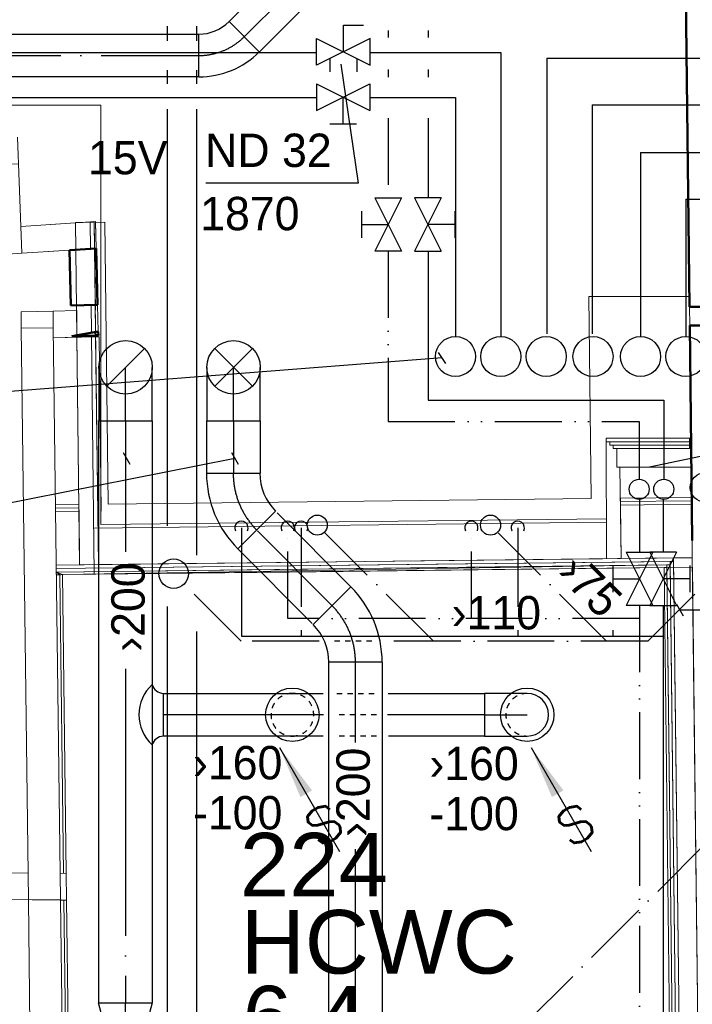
# Model space of a CAD drawing. Header units: millimetres. Extents: x 0 to 83478, y 0 to 53008.
# Tile 14 of 83: x 12422 to 14940, y 18214 to 21902. Entities that reach past the tile are written whole.
import ezdxf
from ezdxf.enums import TextEntityAlignment as Align

# ---------------------------------------------------------------- set-up
doc = ezdxf.new("R2010")
doc.units = ezdxf.units.MM
doc.header["$LTSCALE"] = 50
doc.header["$MEASUREMENT"] = 0
doc.header["$PDMODE"] = 1
for name, pattern in [('2V-CENT', [23, 20, -1.5, 0, -1.5]), ('V-GOMD', [0.8, 0.4, -0.4]), ('V-KV', [2, 1, 1]), ('V-SPV', [7, 5, -1, 0, -1]), ('V-V', [2, 1, 1]), ('V-VV', [8, 5, -1, 0, -1, 0, -1])]:
    doc.linetypes.add(name, pattern=pattern)
doc.layers.get('0').update_dxf_attribs({"linetype": 'CONTINUOUS'})
for name, color, linetype in [('20602A200D001$0$832 Rominfo', 7, 'CONTINUOUS'), ('V060-', 3, 'CONTINUOUS'), ('V061-', 1, 'CONTINUOUS'), ('V070-', 3, 'CONTINUOUS'), ('V071-', 1, 'CONTINUOUS'), ('V080-', 3, 'CONTINUOUS'), ('V081-', 1, 'CONTINUOUS'), ('V090-', 2, 'CONTINUOUS'), ('V091-', 1, 'CONTINUOUS'), ('V100-', 6, 'CONTINUOUS'), ('V101-', 1, 'CONTINUOUS'), ('V110-', 6, 'CONTINUOUS'), ('V111-', 1, 'CONTINUOUS')]:
    doc.layers.add(name, color=color, linetype=linetype)
for name, color, linetype, lineweight in [('20602A200D001$0$A-GENM', 13, 'CONTINUOUS', 9), ('20602A200D001$0$A-WALL', 7, 'CONTINUOUS', 13), ('20602A200D001$0$I-WALL', 6, 'CONTINUOUS', 13)]:
    doc.layers.add(name, color=color, linetype=linetype, lineweight=lineweight)
doc.styles.add('20602A200D001$0$Arial', font='arial.ttf', dxfattribs={"height": 238.125})
doc.styles.add('FISO', font='fiso')
doc.styles.add('ISO', font='ISO')
doc.styles.add('SIMPLEX', font='SIMPLEX')

# ---------------------------------------------------------------- blocks, each defined once
blk = doc.blocks.new('VUN')
at = {"color": 0}
blk.add_circle((0, 0), 0.5, dxfattribs=at)
blk = doc.blocks.new('CBOJ90_UB', base_point=(86107.592, 31354.077))
at = {"color": 0, "linetype": 'ByBlock'}
blk.add_line((86106.592, 31354.077), (86107.592, 31354.077), dxfattribs=at)
blk = doc.blocks.new('C90', base_point=(16233, 22618))
at = {"color": 0, "linetype": 'ByBlock'}
blk.add_circle((16233, 22618), 0.5, dxfattribs=at)
blk = doc.blocks.new('KBOJ90_UB', base_point=(86107.592, 31354.077))
at = {"color": 0, "linetype": 'ByBlock'}
for p, q in [((86107.592, 31354.577), (86106.592, 31354.577)), ((86106.592, 31354.577), (86106.592, 31353.577)), ((86106.592, 31353.577), (86107.592, 31353.577))]:
    blk.add_line(p, q, dxfattribs=at)
blk.add_blockref('C90', (86107.592, 31354.077), dxfattribs=at)
blk = doc.blocks.new('3BOJ90_UB', base_point=(86107.592, 31354.077))
blk.add_point((86106.592, 31354.077))
at = {"color": 0, "linetype": 'ByBlock'}
blk.add_blockref('KBOJ90_UB', (86107.592, 31354.077), dxfattribs=at)
at = {"color": 1, "linetype": '2V-CENT'}
blk.add_blockref('CBOJ90_UB', (86107.592, 31354.077), dxfattribs=at)
at = {"style": 'ISO', "flags": 3}
blk.add_attdef('0', (86107.592, 31354.077), '', height=1, dxfattribs=at)
blk = doc.blocks.new('FLC90', base_point=(0, 5))
at = {"color": 1}
blk.add_line((-0.346, 4.654), (0.346, 5.346), dxfattribs=at)
blk = doc.blocks.new('TLC90', base_point=(0, 4))
at = {"color": 1}
for p, q in [((-0.346, 4.346), (0.346, 3.654)), ((-0.346, 3.654), (0.346, 4.346))]:
    blk.add_line(p, q, dxfattribs=at)
blk = doc.blocks.new('CBOJ45_P', base_point=(16236.061, 22619.837))
at = {"color": 0, "linetype": 'ByBlock'}
blk.add_arc((16235.44, 22621.337, 0.686), 1.5, 270, 315, dxfattribs=at)
blk = doc.blocks.new('KBOJ45_P', base_point=(16236.061, 22619.837))
at = {"color": 0, "linetype": 'ByBlock'}
for p, q in [((16236.147, 22620.63), (16236.854, 22619.923)), ((16235.44, 22619.337, 0.686), (16235.44, 22620.337, 0.686))]:
    blk.add_line(p, q, dxfattribs=at)
for radius in [1, 2]:
    blk.add_arc((16235.44, 22621.337, 0.686), radius, 270, 315, dxfattribs=at)
blk = doc.blocks.new('3BOJ45_P', base_point=(16236.061, 22619.837))
for p in [(16236.501, 22620.276), (16235.44, 22619.837)]:
    blk.add_point(p)
at = {"color": 0, "linetype": 'ByBlock'}
blk.add_blockref('KBOJ45_P', (16236.061, 22619.837), dxfattribs=at)
at = {"color": 1, "linetype": '2V-CENT'}
blk.add_blockref('CBOJ45_P', (16236.061, 22619.837), dxfattribs=at)
at = {"style": 'ISO', "flags": 3}
blk.add_attdef('0', (16236.061, 22619.837), '', height=1, dxfattribs=at)
blk = doc.blocks.new('CCDIMF_200X160X75', base_point=(3095.5, 30301.1))
at = {"color": 0, "linetype": 'ByBlock'}
blk.add_line((3058, 30301.1), (3133, 30301.1), dxfattribs=at)
blk = doc.blocks.new('KCDIMF_200X160X75', base_point=(3095.5, 30301.1))
at = {"color": 0, "linetype": 'ByBlock'}
for p, q in [((3058, 30201.1), (3058, 30401.1)), ((3058, 30401.1), (3133, 30381.1)), ((3133, 30381.1), (3133, 30221.1)), ((3133, 30221.1), (3058, 30201.1))]:
    blk.add_line(p, q, dxfattribs=at)
blk = doc.blocks.new('3CDIMF_200X160X75', base_point=(3095.5, 30301.1))
for p in [(3058, 30301.1), (3133, 30301.1)]:
    blk.add_point(p)
at = {"color": 0, "linetype": 'ByBlock'}
blk.add_blockref('KCDIMF_200X160X75', (3095.5, 30301.1), dxfattribs=at)
at = {"color": 1, "linetype": '2V-CENT'}
blk.add_blockref('CCDIMF_200X160X75', (3095.5, 30301.1), dxfattribs=at)
at = {"style": 'SIMPLEX', "flags": 3}
blk.add_attdef('0', (3095.5, 30301.1), '', height=1, dxfattribs=at)
blk = doc.blocks.new('CIRC_P', base_point=(16254, 22587))
blk.add_circle((16254, 22587), 0.5)
blk = doc.blocks.new('CBOJ90_NB', base_point=(86107.402, 31352.24))
at = {"color": 0, "linetype": 'ByBlock'}
blk.add_line((86106.402, 31352.24), (86107.402, 31352.24), dxfattribs=at)
blk = doc.blocks.new('V420', base_point=(455, 404.5))
blk.add_line((455, 404.5), (464, 404.5))
blk.add_solid([(455, 404.5), (459, 405), (459, 404)])
blk = doc.blocks.new('V422', base_point=(16230, 22585))
blk.add_blockref('V420', (16230, 22585))
at = {"style": 'SIMPLEX'}
blk.add_text('s', height=4, rotation=90, dxfattribs=at).set_placement((16238, 22585), align=Align.CENTER)
blk = doc.blocks.new('R517')
at = {"color": 0}
for p, q in [((-1, 2), (1, 2)), ((0, 2), (0, 0)), ((-2, 1), (2, -1)), ((-2, -1), (2, 1)), ((-2, 1), (-2, -1)), ((2, -1), (2, 1))]:
    blk.add_line(p, q, dxfattribs=at)
blk = doc.blocks.new('20602A200D001$0$VT- 45962 - VT--289595-P02')
at = {"layer": '20602A200D001$0$A-WALL'}
for p, q in [((27881.1, 19085.5), (27981, 19090.4)), ((27981, 19090.4), (27881.1, 19085.5)), ((27981, 19090.4), (27881.1, 19085.5)), ((27893.3, 18748.5), (27881.1, 19085.5)), ((27893.3, 18748.5), (27881.1, 19085.5)), ((27893.3, 18748.5), (27881.1, 19085.5)), ((27993.1, 18755), (27981, 19090.4)), ((27993.1, 18755), (27989.5, 18855)), ((27989.5, 18855), (27993.1, 18755)), ((27893.3, 18748.5), (27993.1, 18755)), ((27893.3, 18748.5), (27993.1, 18755)), ((27993.1, 18755), (27893.3, 18748.5))]:
    blk.add_line(p, q, dxfattribs=at)
blk = doc.blocks.new('20602A200D001$0$VT- 45962 - VT- 45962-289599-P02')
blk.add_blockref('20602A200D001$0$VT- 45962 - VT--289595-P02', (0, 0))
blk = doc.blocks.new('20602A200D001$0$VT- 46138 - VT- 2-289611-P02')
at = {"layer": '20602A200D001$0$A-WALL'}
blk.add_line((28194.7, 18868.4), (28223.4, 18870.3), dxfattribs=at)
blk = doc.blocks.new('20602A200D001$0$VT- 46138 - VT--289604-P02')
at = {"layer": '20602A200D001$0$A-WALL'}
for p, q in [((27989.5, 18855), (28269.5, 18873.3)), ((27993.1, 18755), (27989.5, 18855)), ((27989.5, 18855), (27993.1, 18755)), ((27989.5, 18855), (27993.1, 18755)), ((28194.7, 18868.4), (28223.4, 18870.3)), ((28194.7, 18868.4), (28223.4, 18870.3)), ((28271.9, 18773.3), (28269.5, 18873.3)), ((28271.9, 18773.3), (28269.6, 18869.5)), ((28269.6, 18869.5), (28271.9, 18773.3)), ((27993.1, 18755), (28271.9, 18773.3)), ((27993.1, 18755), (28172.1, 18766.7)), ((28172.1, 18766.7), (27993.1, 18755))]:
    blk.add_line(p, q, dxfattribs=at)
blk = doc.blocks.new('20602A200D001$0$VT- 46138 - VT- 46138-289608-P02')
for name in ['20602A200D001$0$VT- 46138 - VT--289604-P02', '20602A200D001$0$VT- 46138 - VT- 2-289611-P02']:
    blk.add_blockref(name, (0, 0))
blk = doc.blocks.new('20602A200D001$0$VT- 46321 - VT- 2-289620-P02')
at = {"layer": '20602A200D001$0$A-WALL'}
for p, q in [((28269.6, 18869.5), (28271.9, 18773.3)), ((28277.1, 18562), (28279.5, 18462))]:
    blk.add_line(p, q, dxfattribs=at)
blk = doc.blocks.new('20602A200D001$0$VT- 46321 - VT- 46321-289617-P02')
at = {"layer": '20602A200D001$0$A-WALL', "lineweight": 50}
for p, q in [((28271.9, 18773.3), (28172.1, 18766.7)), ((28277.1, 18562), (28271.9, 18773.3)), ((28172.1, 18766.7), (28177.1, 18559.5)), ((28177.1, 18559.5), (28277.1, 18562)), ((28279.5, 18462), (28179.9, 18444.6)), ((28179.9, 18444.6), (28279.9, 18447)), ((28279.9, 18447), (28279.5, 18462))]:
    blk.add_line(p, q, dxfattribs=at)
blk.add_blockref('20602A200D001$0$VT- 46321 - VT- 2-289620-P02', (0, 0))
blk = doc.blocks.new('20602A200D001$0$VT- 46551 - VT- 2-289642-P02')
at = {"layer": '20602A200D001$0$A-WALL'}
blk.add_arc((28264.5, 18457), 15.8, 288.4426, 316.334, dxfattribs=at)
blk = doc.blocks.new('20602A200D001$0$VT- 46551 - VT--289635-P02')
at = {"layer": '20602A200D001$0$A-WALL'}
for p, q in [((28267.2, 18455.2), (28269.5, 18442)), ((28277.7, 18448.3), (28267.2, 18455.2)), ((28268.7, 18446.8), (28269.5, 18442)), ((28269.5, 18442), (28268.7, 18446.8)), ((28270.8, 18442.4), (28268.9, 18446.8)), ((28268.9, 18446.8), (28270.8, 18442.4)), ((28270.8, 18442.4), (28269.5, 18442)), ((28269.5, 18442), (28270.8, 18442.4)), ((28269.5, 18442), (28270.8, 18442.4)), ((28273.2, 18443.8), (28270.8, 18442.4)), ((28270.8, 18442.4), (28273.2, 18443.8)), ((28270.8, 18442.4), (28273.2, 18443.8)), ((28273.2, 18443.8), (28271.2, 18446.8)), ((28271.2, 18446.8), (28273.2, 18443.8)), ((28275.4, 18445.5), (28273.2, 18443.8)), ((28273.2, 18443.8), (28275.4, 18445.5)), ((28273.2, 18443.8), (28275.4, 18445.5)), ((28274.1, 18446.9), (28275.4, 18445.5)), ((28275.4, 18445.5), (28274.1, 18446.9)), ((28275.4, 18445.5), (28277.2, 18447.5)), ((28276.7, 18447), (28275.4, 18445.5)), ((28275.4, 18445.5), (28276.7, 18447)), ((28277.2, 18447.5), (28277.7, 18448.3))]:
    blk.add_line(p, q, dxfattribs=at)
blk = doc.blocks.new('20602A200D001$0$VT- 46551 - VT- 46551-289639-P02')
for name in ['20602A200D001$0$VT- 46551 - VT--289635-P02', '20602A200D001$0$VT- 46551 - VT- 2-289642-P02']:
    blk.add_blockref(name, (0, 0))
blk = doc.blocks.new('20602A200D001$0$VT- 46725 - VT- 2-289651-P02')
at = {"layer": '20602A200D001$0$A-WALL'}
blk.add_line((28269.5, 18442), (28111.5, 18438), dxfattribs=at)
blk = doc.blocks.new('20602A200D001$0$VT- 46725 - VT--289644-P02')
at = {"layer": '20602A200D001$0$A-WALL'}
for p, q in [((28198.6, 18540.2), (28110.2, 18538)), ((28198.6, 18540.2), (28110.2, 18538)), ((28110.2, 18538), (28198.6, 18540.2)), ((28199.7, 18440.2), (28198.6, 18540.2)), ((28199.6, 18448), (28198.6, 18540.2)), ((28198.6, 18540.2), (28199.6, 18448)), ((28199.7, 18440.2), (28199.7, 18445.1)), ((28199.7, 18445.1), (28199.7, 18440.2)), ((28111.5, 18438), (28199.7, 18440.2)), ((28111.5, 18438), (28199.7, 18440.2)), ((28199.7, 18440.2), (28111.5, 18438))]:
    blk.add_line(p, q, dxfattribs=at)
blk = doc.blocks.new('20602A200D001$0$VT- 46725 - VT- 46725-289648-P02')
for name in ['20602A200D001$0$VT- 46725 - VT--289644-P02', '20602A200D001$0$VT- 46725 - VT- 2-289651-P02']:
    blk.add_blockref(name, (0, 0))
blk = doc.blocks.new('20602A200D001$0$VT- 47850 - VT- 2-289712-P02')
at = {"layer": '20602A200D001$0$A-WALL'}
blk.add_line((30493.6, 18553.8), (30494.4, 18483.8), dxfattribs=at)
blk = doc.blocks.new('20602A200D001$0$VT- 47850 - VT--289705-P02')
at = {"layer": '20602A200D001$0$A-WALL', "lineweight": 50}
for p, q in [((30410.3, 25699.1), (30493.6, 18553.8)), ((30493.6, 18553.8), (30643.6, 18553.8)), ((30644.4, 18483.8), (30494.4, 18483.8)), ((30494.4, 18483.8), (30503.8, 17678.7))]:
    blk.add_line(p, q, dxfattribs=at)
blk = doc.blocks.new('20602A200D001$0$VT- 47850 - VT- 47850-289709-P02')
for name in ['20602A200D001$0$VT- 47850 - VT--289705-P02', '20602A200D001$0$VT- 47850 - VT- 2-289712-P02']:
    blk.add_blockref(name, (0, 0))
blk = doc.blocks.new('20602A200D001$0$VT- 290147 - VT- 2-302150-P02')
at = {"layer": '20602A200D001$0$A-WALL'}
blk.add_line((28137.9, 16332.4), (28137.8, 16334.7), dxfattribs=at)
blk = doc.blocks.new('20602A200D001$0$VT- 290147 - VT--302143-P02')
at = {"layer": '20602A200D001$0$A-WALL'}
for p, q in [((27990.3, 18535), (28110.2, 18538)), ((27990.3, 18535), (27991, 18474.2)), ((28110.2, 18538), (28111, 18475.4)), ((27991, 18474.2), (28111, 18475.4)), ((27991, 18474.2), (28017.8, 16333.2)), ((28111, 18475.4), (28137.8, 16334.7)), ((28017.8, 16333.2), (28137.8, 16334.7)), ((28017.8, 16333.2), (28038.5, 14683.5)), ((28031.9, 16333.4), (28137.9, 16332.4)), ((28158.5, 14685), (28137.9, 16332.4))]:
    blk.add_line(p, q, dxfattribs=at)
blk = doc.blocks.new('20602A200D001$0$VT- 290147 - VT- 290147-302147-P02')
for name in ['20602A200D001$0$VT- 290147 - VT--302143-P02', '20602A200D001$0$VT- 290147 - VT- 2-302150-P02']:
    blk.add_blockref(name, (0, 0))
blk = doc.blocks.new('20602A200D001$0$VT- 292497 - VT- 2-302234-P02')
at = {"layer": '20602A200D001$0$A-WALL'}
blk.add_line((28031.9, 16333.4), (28137.9, 16332.4), dxfattribs=at)
blk = doc.blocks.new('20602A200D001$0$VT- 292497 - VT--302227-P02')
at = {"layer": '20602A200D001$0$A-WALL'}
for p, q in [((25979.7, 16452.7), (25978.8, 16352.7)), ((28016.6, 16433.5), (25979.7, 16452.7)), ((28159.6, 16432.2), (28136.6, 16432.4)), ((28160.9, 16332.2), (28159.6, 16432.2)), ((25978.8, 16352.7), (28017.8, 16333.5)), ((28031.9, 16333.4), (28139.1, 16332.4)), ((28137.8, 16334.7), (28139.1, 16334.7)), ((28139.1, 16334.7), (28139.1, 16332.4)), ((28139.1, 16332.4), (28160.9, 16332.2))]:
    blk.add_line(p, q, dxfattribs=at)
blk = doc.blocks.new('20602A200D001$0$VT- 292497 - VT- 292497-302231-P02')
for name in ['20602A200D001$0$VT- 292497 - VT--302227-P02', '20602A200D001$0$VT- 292497 - VT- 2-302234-P02']:
    blk.add_blockref(name, (0, 0))
blk = doc.blocks.new('20602A200D001$0$PV01 - PV01 2-302420-P02')
at = {"layer": '20602A200D001$0$A-WALL'}
blk.add_line((28137.8, 16334.7), (28137.9, 16332.4), dxfattribs=at)
blk = doc.blocks.new('20602A200D001$0$PV01 - PV01-302413-P02')
at = {"layer": '20602A200D001$0$A-WALL'}
for p, q in [((28122.6, 17550.8), (28135.6, 17551)), ((28135.6, 17551), (28122.6, 17550.8)), ((28135.6, 17551), (28122.6, 17550.8)), ((28135.6, 17551), (28145.6, 17551.1)), ((28145.6, 17551.1), (28135.6, 17551)), ((28142, 17551.1), (28135.6, 17551)), ((28149.6, 16432.3), (28135.6, 17551)), ((28135.6, 17551), (28149.6, 16432.3)), ((28135.6, 17551), (28149.6, 16432.3)), ((28149.6, 16432.3), (28135.6, 17551)), ((28149.6, 16432.3), (28135.6, 17551)), ((28135.6, 17551), (28149.6, 16432.3)), ((28145.6, 17551.1), (28142, 17551.1)), ((28145.6, 17551.1), (28142, 17551.1)), ((28142, 17551.1), (28145.6, 17551.1)), ((28145.6, 17551.1), (28145.6, 17551.1)), ((28159.6, 16432.2), (28145.6, 17551.1)), ((28145.6, 17551.1), (28145.6, 17551.1)), ((28137.9, 16332.4), (28139.1, 16332.4)), ((28139.1, 16332.4), (28137.9, 16332.4)), ((28139.1, 16332.4), (28137.9, 16332.4)), ((28171.5, 14685.2), (28150.9, 16332.3)), ((28150.9, 16332.3), (28171.5, 14685.2)), ((28150.9, 16332.3), (28171.5, 14685.2)), ((28171.5, 14685.2), (28150.9, 16332.3)), ((28171.5, 14685.2), (28150.9, 16332.3)), ((28150.9, 16332.3), (28171.5, 14685.2)), ((28181.5, 14685.3), (28160.9, 16332.2)), ((28158.5, 14685), (28171.5, 14685.2)), ((28158.5, 14685), (28171.5, 14685.2)), ((28171.5, 14685.2), (28158.5, 14685)), ((28171.5, 14685.2), (28181.5, 14685.3)), ((28181.5, 14685.3), (28171.5, 14685.2)), ((28175.1, 14685.2), (28171.5, 14685.2)), ((28171.5, 14685.2), (28173.5, 14685.2)), ((28171.5, 14685.2), (28173.5, 14685.2)), ((28173.5, 14685.2), (28171.5, 14685.2)), ((28171.5, 14685.2), (28175.1, 14685.2)), ((28173.5, 14685.2), (28175.1, 14685.2)), ((28175.1, 14685.2), (28181.5, 14685.3)), ((28181.5, 14685.3), (28181.2, 14708.3)), ((28181.2, 14708.3), (28181.5, 14685.3))]:
    blk.add_line(p, q, dxfattribs=at)
blk = doc.blocks.new('20602A200D001$0$PV01 - PV01-302417-P02')
for name in ['20602A200D001$0$PV01 - PV01-302413-P02', '20602A200D001$0$PV01 - PV01 2-302420-P02']:
    blk.add_blockref(name, (0, 0))
blk = doc.blocks.new('20602A200D001$0$PV04 - PV04 2-302445-P02')
at = {"layer": '20602A200D001$0$A-WALL'}
blk.add_line((30537.5, 14714), (30504.1, 17578.6), dxfattribs=at)
blk = doc.blocks.new('20602A200D001$0$PV04 - PV04-302438-P02')
at = {"layer": '20602A200D001$0$A-WALL'}
for p, q in [((30433.9, 17600.8), (30420.9, 17600.6)), ((30433.9, 17600.8), (30420.9, 17600.6)), ((30420.9, 17600.6), (30433.9, 17600.8)), ((30420.9, 17600.6), (30454.5, 14713)), ((30420.9, 17600.6), (30454.5, 14713)), ((30454.5, 14713), (30420.9, 17600.6)), ((30503.7, 17614.6), (30433.7, 17613.8)), ((30503.7, 17614.6), (30433.7, 17613.8)), ((30433.7, 17613.8), (30503.7, 17614.6)), ((30433.7, 17613.8), (30467.5, 14713.1)), ((30433.7, 17613.8), (30467.5, 14713.1)), ((30467.5, 14713.1), (30433.7, 17613.8)), ((30433.9, 17600.8), (30467.5, 14713.1)), ((30467.5, 14713.1), (30433.9, 17600.8)), ((30467.5, 14713.1), (30433.9, 17600.8)), ((30503.7, 17614.6), (30537.5, 14714)), ((30537.5, 14714), (30503.7, 17614.6)), ((30537.5, 14714), (30503.7, 17614.6)), ((30398.1, 17577.3), (30408.1, 17577.5)), ((30408.1, 17577.5), (30398.1, 17577.3)), ((30408.1, 17577.5), (30398.1, 17577.3)), ((30398.1, 17577.3), (30431.2, 14735.7)), ((30421, 17587.6), (30408, 17587.5)), ((30421, 17587.6), (30408, 17587.5)), ((30408, 17587.5), (30421, 17587.6)), ((30408, 17587.5), (30441.4, 14725.8)), ((30408, 17587.5), (30441.4, 14725.8)), ((30441.4, 14725.8), (30408, 17587.5)), ((30441.2, 14735.8), (30408.1, 17577.5)), ((30441.2, 14735.8), (30408.1, 17577.5)), ((30408.1, 17577.5), (30441.2, 14735.8)), ((30421, 17587.6), (30454.4, 14726)), ((30454.4, 14726), (30421, 17587.6)), ((30454.4, 14726), (30421, 17587.6)), ((30431.2, 14735.7), (30441.2, 14735.8)), ((30431.2, 14735.7), (30441.2, 14735.8)), ((30441.2, 14735.8), (30431.2, 14735.7)), ((30454.4, 14726), (30441.4, 14725.8)), ((30441.4, 14725.8), (30454.4, 14726)), ((30441.4, 14725.8), (30454.4, 14726)), ((30467.5, 14713.1), (30454.5, 14713)), ((30454.5, 14713), (30467.5, 14713.1)), ((30454.5, 14713), (30467.5, 14713.1)), ((30537.5, 14714), (30467.5, 14713.1)), ((30467.5, 14713.1), (30537.5, 14714)), ((30467.5, 14713.1), (30537.5, 14714))]:
    blk.add_line(p, q, dxfattribs=at)
blk = doc.blocks.new('20602A200D001$0$PV04 - PV04-302442-P02')
for name in ['20602A200D001$0$PV04 - PV04-302438-P02', '20602A200D001$0$PV04 - PV04 2-302445-P02']:
    blk.add_blockref(name, (0, 0))
blk = doc.blocks.new('20602A200D001$0$Belegg 512291 - Belegg-319792-P02')
at = {"layer": '20602A200D001$0$A-GENM'}
for p, q in [((27977.4, 19190.3), (27989.5, 18855)), ((27989.5, 18855), (27977.4, 19190.3)), ((27989.5, 18855), (28194.7, 18868.4)), ((28194.7, 18868.4), (27989.5, 18855)), ((28194.7, 18870), (28223.4, 18870.3)), ((28223.4, 18870.3), (28194.7, 18870)), ((28194.7, 18868.4), (28194.7, 18870)), ((28194.7, 18870), (28194.7, 18868.4)), ((28223.4, 18870.3), (28269.5, 18873.3)), ((28269.5, 18873.3), (28223.4, 18870.3)), ((28269.5, 18873.3), (28269.6, 18869.5)), ((28269.6, 18869.5), (28269.5, 18873.3)), ((28269.6, 18869.5), (28303.7, 18871.2)), ((28303.7, 18871.2), (28269.6, 18869.5)), ((28303.7, 18871.2), (28316, 17815.1)), ((28316, 17815.1), (28303.7, 18871.2)), ((30125.4, 17836.2), (30116.5, 18592.8)), ((30116.5, 18592.8), (30493.1, 18592.8)), ((30116.5, 18592.8), (30125.4, 17836.2)), ((30493.1, 18592.8), (30116.5, 18592.8)), ((28316, 17815.1), (30125.4, 17836.2)), ((30125.4, 17836.2), (28316, 17815.1))]:
    blk.add_line(p, q, dxfattribs=at)
blk = doc.blocks.new('20602A200D001$0$Belegg 512291 - Belegg 512291-319796-P02')
blk.add_blockref('20602A200D001$0$Belegg 512291 - Belegg-319792-P02', (0, 0))
blk = doc.blocks.new('20602A200D001$0$flis 516943 - flis 516943-320000-P02')
at = {"layer": '20602A200D001$0$A-GENM'}
for p, q in [((30398.1, 17577.3), (28145.6, 17551.1)), ((30431.2, 14735.7), (30398.1, 17577.3)), ((28145.6, 17551.1), (28159.6, 16432.2)), ((28160.9, 16332.2), (28181.2, 14708.3)), ((28181.2, 14708.3), (29380, 14722.9)), ((29480, 14724.1), (30431.2, 14735.7))]:
    blk.add_line(p, q, dxfattribs=at)
blk = doc.blocks.new('20602A200D001$0$VT- 354559 - VT- 2-303101-P02')
at = {"layer": '20602A200D001$0$A-WALL'}
for p, q in [((28249.2, 18870.6), (28250.4, 18771.9)), ((28252.8, 18561.4), (28254, 18457.6)), ((28254.2, 18446.4), (28264.6, 17552.5))]:
    blk.add_line(p, q, dxfattribs=at)
blk = doc.blocks.new('20602A200D001$0$IV09 - IV09 2-302168-P02')
at = {"layer": '20602A200D001$0$A-WALL'}
for p, q in [((30504.1, 17578.6), (30398.1, 17577.3)), ((28145.6, 17551.1), (28122.6, 17550.8))]:
    blk.add_line(p, q, dxfattribs=at)
blk = doc.blocks.new('20602A200D001')
at = {"layer": '20602A200D001$0$A-WALL'}
for p, q in [((27179.3, 19309.1), (28289.3, 19309.1)), ((28289.3, 17739.1), (28289.3, 19309.1)), ((28264.7, 18870.8), (28194.7, 18870)), ((28194.7, 18870), (28209.7, 17587.8)), ((28195.9, 18768.3), (28194.7, 18868.4)), ((28194.7, 18868.4), (28195.9, 18768.3)), ((28223.4, 18870.3), (28264.7, 18870.8)), ((28264.7, 18870.8), (28223.4, 18870.3)), ((28264.7, 18870.8), (28268.6, 18542)), ((28264.7, 18870.8), (28279.7, 17588.7)), ((28265.9, 18772.9), (28264.7, 18869.2)), ((28264.7, 18869.2), (28265.9, 18772.9)), ((28264.7, 18869.2), (28265.9, 18772.9)), ((28264.7, 18869.2), (28265.9, 18772.9)), ((28199.6, 18448), (28198.3, 18560.1)), ((28198.3, 18560.1), (28199.6, 18448)), ((28268.6, 18542), (28268.3, 18561.8)), ((28268.3, 18561.8), (28268.6, 18542)), ((28268.3, 18561.8), (28269.5, 18460.3)), ((28268.3, 18561.8), (28269.5, 18460.3)), ((28209.7, 17587.8), (28199.7, 18445.1)), ((28199.7, 18445.1), (28209.7, 17587.8)), ((28269.7, 18446.8), (28279.7, 17588.7)), ((28269.7, 18446.8), (28279.7, 17588.7)), ((28269.7, 18442), (28282.7, 18442.3)), ((28282.7, 18442.3), (28269.7, 18442)), ((28282.7, 18442.3), (28269.7, 18442)), ((28277.3, 17788.6), (28269.7, 18442)), ((28269.7, 18442), (28277.3, 17788.6)), ((28269.7, 18442), (28277.3, 17788.6)), ((28290.3, 17788.8), (28282.7, 18442.3)), ((28282.7, 18442.3), (28290.3, 17788.8)), ((28282.7, 18442.3), (28290.3, 17788.8)), ((28282.7, 18442.3), (28290.3, 17788.8)), ((28282.7, 18442.3), (28290.3, 17788.8)), ((30182.8, 17610.8), (30181.3, 18062.1)), ((30493.1, 18062.1), (30181.3, 18062.1)), ((30181.3, 18062.1), (30181.5, 18049.1)), ((30493.3, 18049.1), (30181.5, 18049.1)), ((30194.6, 18036.1), (30194.5, 18049.1)), ((30194.5, 18049.1), (30194.6, 18036.1)), ((30194.5, 18049.1), (30194.6, 18036.1)), ((30194.5, 18049.1), (30493.3, 18049.1)), ((30194.5, 18049.1), (30493.3, 18049.1)), ((30493.4, 18036.1), (30194.6, 18036.1)), ((30207.8, 18023.1), (30207.6, 18036.1)), ((30207.6, 18036.1), (30207.8, 18023.1)), ((30493.3, 18049.1), (30493.1, 18062.1)), ((30493.4, 18036.1), (30493.3, 18049.1)), ((30493.6, 18023.1), (30493.4, 18036.1)), ((30493.6, 18023.1), (30207.8, 18023.1)), ((30221.6, 17953.1), (30220.8, 18023.1)), ((30220.8, 18023.1), (30221.6, 17953.1)), ((30220.8, 18023.1), (30221.6, 17953.1)), ((30498.2, 17953.1), (30498.2, 18023.1)), ((30498.2, 17953.1), (30498.2, 18023.1)), ((30498.2, 18023.1), (30498.2, 17953.1)), ((30221.6, 17953.1), (30494.4, 17953.1)), ((30221.6, 17953.1), (30498.2, 17953.1)), ((30233, 17953.1), (30237, 17611.5)), ((30233, 17953.1), (30237, 17611.5)), ((28119.3, 17812.8), (28207, 17813.8)), ((28207, 17813.8), (28119.3, 17812.8)), ((28207, 17813.8), (28119.3, 17812.8)), ((28207, 17813.8), (28207.2, 17800.8)), ((28207, 17813.8), (28207.2, 17800.8)), ((28207, 17813.8), (28207.2, 17800.8)), ((30234.4, 17837.5), (30501.1, 17840.6)), ((30501.1, 17840.6), (30234.4, 17837.5)), ((30501.1, 17840.6), (30234.4, 17837.5)), ((30234.5, 17824.5), (30234.4, 17837.5)), ((30234.4, 17837.5), (30234.5, 17824.5)), ((30234.4, 17837.5), (30234.5, 17824.5)), ((30234.5, 17824.5), (30501.2, 17827.6)), ((30501.2, 17827.6), (30234.5, 17824.5)), ((30501.2, 17827.6), (30234.5, 17824.5)), ((30234.5, 17824.5), (30501.2, 17827.6)), ((30234.5, 17824.5), (30501.2, 17827.6)), ((30501.2, 17827.6), (30234.5, 17824.5)), ((30234.7, 17811.5), (30234.5, 17824.5)), ((30234.5, 17824.5), (30234.7, 17811.5)), ((30234.5, 17824.5), (30234.7, 17811.5)), ((30234.7, 17811.5), (30501.4, 17814.6)), ((30501.4, 17814.6), (30234.7, 17811.5)), ((30501.4, 17814.6), (30234.7, 17811.5)), ((30234.7, 17811.5), (30501.4, 17814.6)), ((30234.7, 17811.5), (30501.4, 17814.6)), ((30501.4, 17814.6), (30234.7, 17811.5)), ((30501.1, 17840.6), (30501.2, 17827.6)), ((30501.1, 17840.6), (30501.2, 17827.6)), ((30501.1, 17840.6), (30501.2, 17827.6)), ((30501.4, 17814.6), (30501.2, 17827.6)), ((30501.4, 17814.6), (30501.2, 17827.6)), ((30501.2, 17827.6), (30501.4, 17814.6)), ((30503.7, 17614.6), (30501.4, 17814.6)), ((30503.7, 17614.6), (30501.4, 17814.6)), ((30501.4, 17814.6), (30503.7, 17614.6)), ((28119.3, 17812.8), (28119.5, 17799.8)), ((28119.4, 17806.5), (28119.5, 17799.8)), ((28119.5, 17799.8), (28207.2, 17800.8)), ((28207.2, 17800.8), (28119.5, 17799.8)), ((28207.2, 17800.8), (28119.5, 17799.8)), ((28119.5, 17799.8), (28207.2, 17800.8)), ((28119.5, 17799.8), (28207.2, 17800.8)), ((28207.2, 17800.8), (28119.5, 17799.8)), ((28119.7, 17786.8), (28207.3, 17787.8)), ((28207.3, 17787.8), (28119.7, 17786.8)), ((28207.3, 17787.8), (28119.7, 17786.8)), ((28119.7, 17786.8), (28207.3, 17787.8)), ((28119.7, 17786.8), (28207.3, 17787.8)), ((28207.3, 17787.8), (28119.7, 17786.8)), ((28207.3, 17787.8), (28207.2, 17800.8)), ((28207.3, 17787.8), (28207.2, 17800.8)), ((28207.2, 17800.8), (28207.3, 17787.8)), ((28209.7, 17587.8), (28207.3, 17787.8)), ((28209.7, 17587.8), (28207.3, 17787.8)), ((28207.3, 17787.8), (28209.7, 17587.8)), ((28279.7, 17588.7), (28277.3, 17788.6)), ((28277.3, 17788.6), (28279.7, 17588.7)), ((28277.3, 17788.6), (28279.7, 17588.7)), ((30237, 17611.5), (30234.7, 17811.5)), ((30234.7, 17811.5), (30237, 17611.5)), ((30234.7, 17811.5), (30237, 17611.5)), ((30182.4, 17747.8), (28263.5, 17725.8)), ((30182.3, 17760.5), (28289.3, 17739.1)), ((28122.2, 17586.8), (30433.7, 17613.8)), ((30433.7, 17613.8), (28122.2, 17586.8)), ((30433.7, 17613.8), (28122.2, 17586.8)), ((28122.3, 17573.8), (30433.9, 17600.8)), ((28122.3, 17573.8), (30433.9, 17600.8)), ((30433.9, 17600.8), (28122.3, 17573.8)), ((28122.3, 17573.8), (30420.9, 17600.6)), ((30420.9, 17600.6), (28122.3, 17573.8)), ((30420.9, 17600.6), (28122.3, 17573.8)), ((28279.7, 17588.7), (30167, 17610.7)), ((28279.7, 17588.7), (30167, 17610.7)), ((30167, 17610.7), (28279.7, 17588.7)), ((30167, 17610.7), (30237, 17611.5)), ((30167, 17610.7), (30237, 17611.5)), ((30237, 17611.5), (30167, 17610.7)), ((30237, 17611.5), (30503.7, 17614.6)), ((30237, 17611.5), (30503.7, 17614.6)), ((30503.7, 17614.6), (30237, 17611.5)), ((30421, 17587.6), (30420.9, 17600.6)), ((30421, 17587.6), (30420.9, 17600.6)), ((30420.9, 17600.6), (30421, 17587.6)), ((30433.9, 17600.8), (30433.7, 17613.8)), ((30433.9, 17600.8), (30433.7, 17613.8)), ((30433.7, 17613.8), (30433.9, 17600.8)), ((28122.2, 17586.8), (28209.7, 17587.8)), ((28122.2, 17586.8), (28209.7, 17587.8)), ((28209.7, 17587.8), (28122.2, 17586.8)), ((28122.5, 17560.8), (30421, 17587.6)), ((28122.5, 17560.8), (30421, 17587.6)), ((30421, 17587.6), (28122.5, 17560.8)), ((30408, 17587.5), (28122.5, 17560.8)), ((30408, 17587.5), (28122.5, 17560.8)), ((29550.4, 17577.5), (28122.5, 17560.8)), ((28122.5, 17560.8), (28122.5, 17557.7)), ((28122.5, 17560.8), (28122.5, 17556.9)), ((28122.5, 17560.8), (28122.5, 17557.7)), ((28122.5, 17560.8), (28135.6, 17551)), ((28122.5, 17560.8), (28145.6, 17551.1)), ((30408, 17587.5), (28145.6, 17551.1)), ((28994.6, 17561), (28145.6, 17551.1)), ((28149.1, 17551.1), (28994.6, 17561)), ((28155, 17551.2), (30408.1, 17577.5)), ((28209.7, 17587.8), (28279.7, 17588.7)), ((28209.7, 17587.8), (28279.7, 17588.7)), ((28279.7, 17588.7), (28209.7, 17587.8)), ((28994.6, 17561), (30408.1, 17577.5)), ((29550.4, 17577.5), (30408, 17587.5)), ((30408, 17587.5), (29550.4, 17577.5)), ((30398.1, 17577.3), (30408.1, 17577.5)), ((30408.1, 17577.5), (30398.1, 17577.3)), ((30408.1, 17583.7), (30408, 17587.5)), ((30408.1, 17577.5), (30408, 17587.5)), ((30408.1, 17583.7), (30408, 17587.5)), ((30408.1, 17577.5), (30408.1, 17583.7)), ((30408.1, 17577.5), (30408.1, 17583.7)), ((28122.6, 17550.8), (28122.6, 17553.3)), ((28122.6, 17550.8), (28135.6, 17551)), ((28122.6, 17550.8), (28130.7, 17550.9)), ((28122.6, 17550.8), (28130.7, 17550.9)), ((28130.7, 17550.9), (28135.6, 17551)), ((28130.7, 17550.9), (28135.6, 17551)), ((28145.6, 17551.1), (28135.6, 17551)), ((28135.6, 17551), (28145.6, 17551.1)), ((28139.4, 17551), (28135.6, 17551)), ((28139.4, 17551), (28135.6, 17551)), ((28145.6, 17551.1), (28139.4, 17551)), ((28145.6, 17551.1), (28139.4, 17551)), ((28145.6, 17551.1), (28145.6, 17551.1)), ((28145.6, 17551.1), (28145.6, 17551.1)), ((28145.6, 17551.1), (28145.6, 17551.1)), ((28145.6, 17551.1), (28145.6, 17551.1))]:
    blk.add_line(p, q, dxfattribs=at)
at = {"layer": '20602A200D001$0$I-WALL'}
blk.add_line((30181.3, 18062.1), (30499.3, 18062.1), dxfattribs=at)
for name in ['20602A200D001$0$VT- 354559 - VT- 2-303101-P02', '20602A200D001$0$IV09 - IV09 2-302168-P02']:
    blk.add_blockref(name, (0, 0))
at = {"layer": '20602A200D001$0$A-GENM'}
for name in ['20602A200D001$0$Belegg 512291 - Belegg 512291-319796-P02', '20602A200D001$0$flis 516943 - flis 516943-320000-P02']:
    blk.add_blockref(name, (0, 0), dxfattribs=at)
at = {"layer": '20602A200D001$0$A-WALL'}
for name in ['20602A200D001$0$VT- 47850 - VT- 47850-289709-P02', '20602A200D001$0$VT- 45962 - VT- 45962-289599-P02', '20602A200D001$0$VT- 46138 - VT- 46138-289608-P02', '20602A200D001$0$VT- 46321 - VT- 46321-289617-P02', '20602A200D001$0$VT- 290147 - VT- 290147-302147-P02', '20602A200D001$0$VT- 46725 - VT- 46725-289648-P02', '20602A200D001$0$VT- 46551 - VT- 46551-289639-P02', '20602A200D001$0$PV04 - PV04-302442-P02', '20602A200D001$0$PV01 - PV01-302417-P02', '20602A200D001$0$VT- 292497 - VT- 292497-302231-P02']:
    blk.add_blockref(name, (0, 0), dxfattribs=at)
at = {"layer": '20602A200D001$0$832 Rominfo', "linetype": 'Continuous', "style": '20602A200D001$0$Arial'}
for s, p in [('224', (28809.4, 16345.6)), ('HCWC', (28812.5, 16056.8)), ('6.4', (28819.7, 15772.7))]:
    blk.add_text(s, height=238.12, dxfattribs=at).set_placement(p)

msp = doc.modelspace()

# ---------------------------------------------------------------- linework, layer by layer
at = {"layer": 'V060-', "linetype": 'Continuous'}
for p, q in [((13205.92, 21894.65, 109.83), (14620.14, 23308.86, 109.83)), ((14733.27, 23195.73, 109.83), (13319.06, 21781.51, 109.83)), ((8125.68, 21847.71, 218.83), (13092.29, 21847.71, 218.83)), ((13092.29, 21687.71, 218.83), (8125.68, 21687.71, 218.83)), ((12717.64, 18219.21), (12717.64, 20399.24)), ((12917.64, 20399.24), (12917.64, 18219.21)), ((13121.83, 20203.77), (13121.83, 20399.24)), ((13321.83, 20399.24), (13321.83, 20203.77)), ((13386.03, 20054.82, 137.29), (13664.78, 19774.49)), ((13516.91, 19639.83), (13238.16, 19920.16, 137.29)), ((13578.71, 14720.36, 137.29), (13578.71, 19495.03, 137.29)), ((13778.71, 19495.03, 137.29), (13778.71, 14720.36, 137.29)), ((12959.09, 19378.54), (13558.04, 19378.54)), ((13801.04, 19378.54), (14162.3, 19378.54)), ((14321.86, 19378.54), (14161.86, 19378.54)), ((14161.86, 19378.54), (14161.86, 19218.54)), ((13558.04, 19218.54), (12959.09, 19218.54)), ((14162.3, 19218.54), (13802.22, 19218.54)), ((14161.86, 19218.54), (14321.86, 19218.54))]:
    msp.add_line(p, q, dxfattribs=at)
at = {"layer": 'V060-', "color": 1, "linetype": '2V-CENT'}
for p, q in [((13262.49, 21838.08, 109.83), (14676.71, 23252.29, 109.83)), ((8125.68, 21767.71, 218.83), (13092.29, 21767.71, 218.83)), ((12817.64, 20399.24), (12817.64, 19908.35)), ((13221.83, 20399.24), (13221.83, 20203.77)), ((13590.84, 19707.16), (13312.09, 19987.49, 137.29)), ((13678.71, 19194.05, 137.29), (13678.71, 19495.03, 137.29)), ((12817.64, 19470.55), (12817.64, 18219.21)), ((13559.22, 19298.54), (12959.09, 19298.54)), ((14162.3, 19298.54), (13798.68, 19298.54)), ((13678.71, 14720.36, 137.29), (13678.71, 18794.66, 137.29))]:
    msp.add_line(p, q, dxfattribs=at)
at = {"layer": 'V060-'}
msp.add_line((12959.09, 19378.54), (12959.09, 19218.54), dxfattribs=at)
at = {"layer": 'V060-', "color": 1, "linetype": 'V-GOMD'}
for p, q in [((13608.76, 19378.54), (13758.57, 19378.54)), ((13757.39, 19298.54), (13608.76, 19298.54)), ((13757.39, 19218.54), (13607.58, 19218.54))]:
    msp.add_line(p, q, dxfattribs=at)
at = {"layer": 'V060-'}
for centre, radius, start, end in [((13021.38, 19298.54), 153.2, 132.61046, 227.38954), ((12961.89, 19424.66), 46.2, 196.8079, 266.53208), ((12961.89, 19172.43), 46.2, 93.46792, 163.1921)]:
    msp.add_arc(centre, radius, start, end, dxfattribs=at)
at = {"layer": 'V060-', "linetype": 'V-GOMD'}
for centre, start, end in [((13442.5, 19298.54), 89.99993, 269.99993), ((13442.5, 19298.54), 269.99993, 449.99993), ((14321.86, 19298.54), 89.99993, 269.99993)]:
    msp.add_arc(centre, 80, start, end, dxfattribs=at)
at = {"layer": 'V060-', "linetype": 'Continuous'}
msp.add_arc((14321.86, 19298.54), 80, 269.99993, 449.99993, dxfattribs=at)
at = {"layer": 'V061-'}
for p, q in [((13221.45, 20257.45), (12157.93, 20046.1)), ((12835.5, 20235.8), (12810.5, 20279.1)), ((13241.13, 20235.8), (13216.13, 20279.1))]:
    msp.add_line(p, q, dxfattribs=at)
at = {"layer": 'V080-', "linetype": 'V-VV'}
for p, q in [((13801.01, 21861.37), (13801.01, 21835.35)), ((13801.01, 21714.89), (13801.01, 21686.65)), ((13801.01, 21533.23), (13801.01, 21234.64)), ((13801.01, 21035.02), (13801.01, 20396.46)), ((13801.01, 20396.46), (14741.1, 20396.46)), ((14741.1, 20396.46), (14741.1, 20180.65)), ((14742.01, 20109.55), (14742.01, 19907.83)), ((13425.45, 19659.39), (13425.45, 19998.71)), ((14112.71, 19659.39), (14112.71, 19998.71)), ((14742.01, 19707.83), (14742.01, 16658.42)), ((14742.01, 19659.39), (13425.45, 19659.39))]:
    msp.add_line(p, q, dxfattribs=at)
at = {"layer": 'V080-', "linetype": 'V-KV'}
for p, q in [((13950.62, 21861.37), (13950.62, 21835.35)), ((13950.62, 21714.89), (13950.62, 21686.65)), ((13950.62, 21533.23), (13950.62, 21235.3)), ((13950.62, 21035.02), (13950.62, 20477.05)), ((13950.62, 20477.05), (14833.25, 20477.05)), ((14833.25, 20477.05), (14833.25, 20180.65)), ((14831.03, 20108.65), (14831.03, 19907.83)), ((13251.57, 19998.71), (13251.57, 19593.18)), ((13475.13, 19998.71), (13475.13, 19703.14)), ((14286.6, 19998.71), (14286.6, 19703.14)), ((14831.03, 19707.83), (14831.03, 13959.09)), ((13251.57, 19593.18), (14833.1, 19593.18)), ((13475.13, 19615.64), (13475.13, 19593.18)), ((14286.6, 19615.64), (14286.6, 19593.18)), ((14642.65, 19615.64), (14642.65, 19593.18))]:
    msp.add_line(p, q, dxfattribs=at)
at = {"layer": 'V080-', "color": 1}
for centre in [(13251.57, 19998.71), (13425.45, 19998.71), (13475.13, 19998.71), (14112.71, 19998.71), (14286.6, 19998.71)]:
    msp.add_arc(centre, 25, 334.11436, 565.88564, dxfattribs=at)
at = {"layer": 'V081-'}
msp.add_line((14779.61, 20227.18), (15612.1, 20400.79), dxfattribs=at)
at = {"layer": 'V090-', "linetype": 'V-SPV'}
for p, q in [((13970.68, 19573.98), (13564.47, 19980.2)), ((14619.37, 19573.98), (14213.16, 19980.2)), ((13251.04, 19573.98), (13036.94, 19788.08)), ((14773.12, 19573.98), (14987.22, 19788.08)), ((13542.36, 19573.98), (13251.04, 19573.98)), ((14773.12, 19573.98), (13799.28, 19573.98)), ((14987.22, 18813.64), (13798.36, 17624.79))]:
    msp.add_line(p, q, dxfattribs=at)
at = {"layer": 'V090-', "linetype": 'V-GOMD'}
msp.add_line((13740.56, 19573.98), (13600.04, 19573.98), dxfattribs=at)
at = {"layer": 'V091-'}
for p, q in [((14880.39, 19712.9), (14905.39, 19669.6)), ((14892.89, 19691.25), (15612.1, 19691.25))]:
    msp.add_line(p, q, dxfattribs=at)
at = {"layer": 'V100-', "linetype": 'V-V'}
for p, q in [((12973.17, 21877.85), (12973.17, 21822.99)), ((13084.09, 21877.85), (13084.09, 21822.99)), ((14395.41, 21757.95), (36484.65, 21757.95)), ((14395.41, 21757.95), (14395.41, 20725.31)), ((12973.17, 21712.82), (12973.17, 21661.79)), ((13084.09, 21712.82), (13084.09, 21661.79)), ((14564.71, 21582.95), (36484.65, 21582.95)), ((14564.71, 21582.95), (14564.71, 20725.31)), ((12973.17, 21566.19), (12973.17, 20006.23)), ((13084.09, 21566.19), (13084.09, 19896.43)), ((12973.17, 19704.29), (12973.17, 16973.73)), ((13084.09, 19609.75), (13084.09, 16990.2))]:
    msp.add_line(p, q, dxfattribs=at)
at = {"layer": 'V100-', "color": 1}
for p, q in [((13633.4, 21781.44), (13633.4, 21881.44)), ((13633.4, 21881.44), (13708.4, 21881.44)), ((13533.4, 21731.44), (13533.4, 21831.44)), ((13533.4, 21831.44), (13733.4, 21731.44)), ((13733.4, 21831.44), (13533.4, 21731.44)), ((13733.4, 21731.44), (13733.4, 21831.44)), ((13583.4, 21756.44), (13583.4, 21706.44)), ((13683.4, 21756.44), (13683.4, 21706.44)), ((13532.33, 21562.14), (13732.33, 21662.14)), ((13532.33, 21662.14), (13732.33, 21562.14)), ((13532.33, 21662.14), (13532.33, 21562.14)), ((13732.33, 21662.14), (13732.33, 21562.14)), ((13632.33, 21512.14), (13632.33, 21612.14)), ((13582.33, 21512.14), (13682.33, 21512.14))]:
    msp.add_line(p, q, dxfattribs=at)
at = {"layer": 'V110-', "linetype": 'V-V'}
for p, q in [((10102.93, 21779.24), (13533.4, 21779.24)), ((13733.4, 21779.24), (14222.72, 21779.24)), ((14222.72, 21779.24), (14222.72, 20715.21)), ((9933.63, 21609.94), (13532.33, 21609.94)), ((13732.33, 21609.94), (14053.42, 21609.94)), ((14053.42, 21609.94), (14053.42, 20715.21)), ((14746.42, 21404.24), (36484.65, 21404.24)), ((14746.42, 21404.24), (14746.42, 20715.21)), ((14915.72, 21229.24), (36484.65, 21229.24)), ((14915.72, 21229.24), (14915.72, 20715.21))]:
    msp.add_line(p, q, dxfattribs=at)
at = {"layer": 'V111-'}
for p, q in [((13623.85, 21735.31), (13689.15, 21290.24)), ((13689.15, 21290.24), (13118.55, 21290.24)), ((14017.63, 20614.35), (13989.36, 20655.6)), ((14003.5, 20634.98), (11760.53, 20461.37))]:
    msp.add_line(p, q, dxfattribs=at)

# ---------------------------------------------------------------- block references
at = {"layer": 'V060-'}
msp.add_blockref('20602A200D001', (-15563.7, 2272.18), dxfattribs=at)
at = {"layer": 'V060-', "linetype": 'Continuous', "xscale": 160, "yscale": 160, "zscale": 160}
msp.add_blockref('3BOJ45_P', (13191.71, 21767.71, 109), dxfattribs=at)
at = {"layer": 'V060-', "linetype": 'Continuous'}
for name, p, xscale, yscale, zscale, rotation in [('3BOJ90_UB', (12818.16, 20599.71), 200, 200, 200, 90), ('3BOJ90_UB', (13222.35, 20599.71), 200, 200, 200, 90), ('3BOJ45_P', (13221, 20078.74), 200, 200, 200, 270), ('3BOJ45_P', (13678.71, 19619.29), 200.0000000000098, 200.0000000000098, 200.0000000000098, 90)]:
    msp.add_blockref(name, p, dxfattribs=dict(at, xscale=xscale, yscale=yscale, zscale=zscale, rotation=rotation))
at = {"layer": 'V060-', "xscale": 200, "yscale": 200, "zscale": 200}
for name, p in [('FLC90', (12818.16, 20599.71)), ('TLC90', (13222.35, 20599.71))]:
    msp.add_blockref(name, p, dxfattribs=at)
at = {"layer": 'V060-', "color": 1, "linetype": '2V-CENT', "xscale": 160.0000000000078, "yscale": 160.0000000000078, "zscale": 160.0000000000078}
msp.add_blockref('CBOJ90_NB', (14321.86, 19298.54), dxfattribs=at)
at = {"layer": 'V060-', "linetype": 'Continuous', "rotation": 270}
msp.add_blockref('3CDIMF_200X160X75', (12817, 18182), dxfattribs=at)
at = {"layer": 'V070-', "xscale": 200, "yscale": 200, "zscale": 200}
for p in [(13442.5, 19298.54), (14321.86, 19298.54)]:
    msp.add_blockref('CIRC_P', p, dxfattribs=at)
at = {"layer": 'V070-', "xscale": 50, "yscale": 50, "zscale": 50, "rotation": 300.0000000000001}
for p in [(13394.51, 19175.7), (14336.08, 19175.7)]:
    msp.add_blockref('V422', p, dxfattribs=at)
at = {"layer": 'V080-', "color": 1, "yscale": 50, "zscale": 50}
for p, xscale, rotation in [((13801.01, 21135.02), -50, 90), ((13950.31, 21135.02), 50, 270), ((14742.01, 19807.83), -50, 90), ((14831.03, 19807.83), 50, 270)]:
    msp.add_blockref('R517', p, dxfattribs=dict(at, xscale=xscale, rotation=rotation))
at = {"layer": 'V080-', "color": 1, "xscale": 75, "yscale": 75, "zscale": 75}
for p in [(14741.1, 20143.15), (14833.25, 20143.15)]:
    msp.add_blockref('VUN', p, dxfattribs=at)
at = {"layer": 'V090-', "color": 1, "xscale": 110, "yscale": 110, "zscale": 110, "rotation": 270}
msp.add_blockref('VUN', (14987.22, 20150), dxfattribs=at)
at = {"layer": 'V090-', "color": 1}
for p, xscale, yscale, zscale in [((13535.88, 20008.79), 75, 75, 75), ((14184.57, 20008.79), 75, 75, 75), ((12998.05, 19826.97), 110, 110, 110)]:
    msp.add_blockref('VUN', p, dxfattribs=dict(at, xscale=xscale, yscale=yscale, zscale=zscale))
at = {"layer": 'V100-', "color": 1, "xscale": 150, "yscale": 150, "zscale": 150}
for p in [(14393.27, 20640.21), (14568.27, 20640.21)]:
    msp.add_blockref('VUN', p, dxfattribs=at)
at = {"layer": 'V110-', "color": 1, "xscale": 150, "yscale": 150, "zscale": 150}
for p in [(14053.42, 20640.21), (14222.72, 20640.21), (14746.42, 20640.21), (14915.72, 20640.21)]:
    msp.add_blockref('VUN', p, dxfattribs=at)

# ---------------------------------------------------------------- texts
at = {"layer": 'V061-', "color": 1, "style": 'FISO'}
for p in [(12889.56, 19534.46), (13732.29, 18840.64)]:
    msp.add_text('›200', height=125, rotation=90, dxfattribs=at).set_placement(p)
at = {"layer": 'V071-', "color": 1, "style": 'FISO'}
for s, p in [('›160', (13070.54, 19056.4)), ('›160', (13955.62, 19053.5)), ('-100', (13070.54, 18868.9)), ('-100', (13955.62, 18866))]:
    msp.add_text(s, height=125, dxfattribs=at).set_placement(p)
at = {"layer": 'V091-', "color": 1, "style": 'FISO'}
msp.add_text('›75', height=125, rotation=315, dxfattribs=at).set_placement((14428.39, 19824.04))
msp.add_text('›110', height=125, dxfattribs=at).set_placement((14039.16, 19618.09))
at = {"layer": 'V101-', "color": 1, "style": 'FISO'}
msp.add_text('15V', height=125, dxfattribs=at).set_placement((12677.35, 21322.71))
at = {"layer": 'V111-', "color": 1, "style": 'FISO'}
for s, p in [('ND 32', (13589.79, 21350.24)), ('1870', (13469.24, 21113.28))]:
    msp.add_text(s, height=125, dxfattribs=at).set_placement(p, align=Align.RIGHT)

doc.saveas('drawing.dxf')
